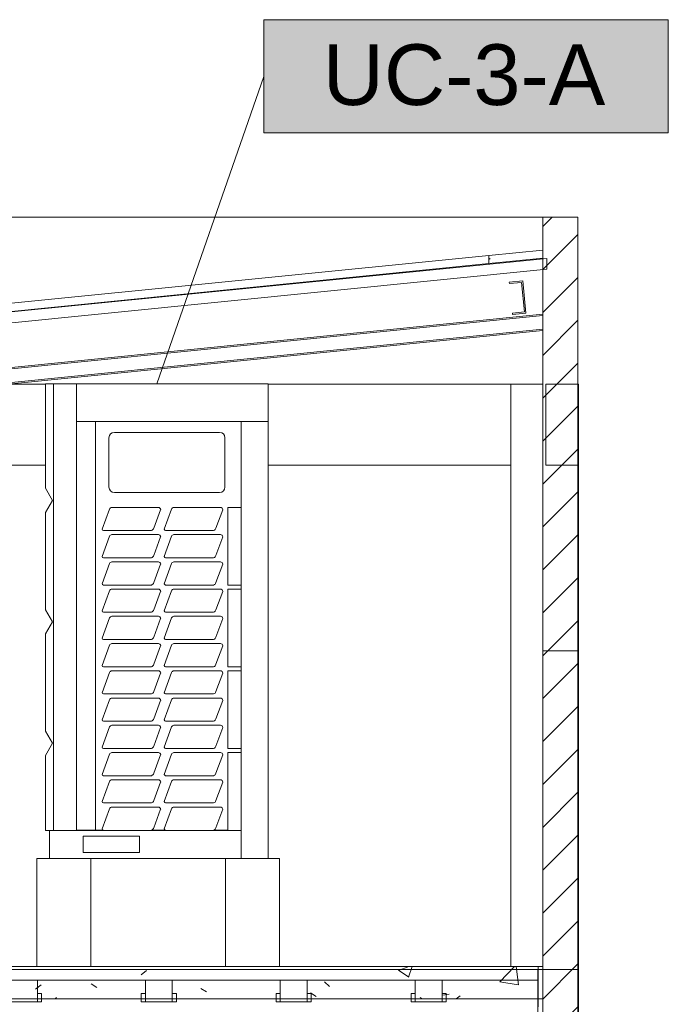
# Model space of a CAD drawing. Header units: metres. Extents: x 3.7 to 90.5, y -1.7 to 14.3.
# Tile 116 of 256: x 38.1 to 40.5, y 10 to 13.6. Entities that reach past the tile are written whole.
import ezdxf

# ---------------------------------------------------------------- set-up
doc = ezdxf.new("R2010")
doc.units = ezdxf.units.M
for name, color, linetype, lineweight in [('A-COLS', 7, 'Continuous', 18), ('A-FLOR', 7, 'Continuous', 18), ('A-FLOR-PATT', 7, 'Continuous', 18), ('A-GLAZ-CWMG', 7, 'Continuous', 18), ('A-ROOF', 7, 'Continuous', 18), ('A-ROOF-PATT', 7, 'Continuous', 18), ('A-WALL', 7, 'Continuous', 18), ('A-WALL-PATT', 7, 'Continuous', 18), ('I-WALL', 7, 'Continuous', 18), ('M-EQPM', 7, 'Continuous', 18), ('S-BEAM', 7, 'Continuous', 18), ('S-COLS', 7, 'Continuous', 18)]:
    doc.layers.add(name, color=color, linetype=linetype, lineweight=lineweight)
doc.layers.add('M-EQPM-IDEN', color=1, linetype='Continuous', lineweight=9, true_color=0xff0000)
doc.styles.add('Arial_1', font='arial.ttf', dxfattribs={"height": 0.225})
pattern_1 = [(45, (22.355, 98.755), (-0.07954951, 0.07954951), [])]
pattern_2 = [(50, (22.355, 98.755), (0.5465545, -0.047815), [0.05715, -0.62865]), (355, (22.355, 98.755), (-0.1057276, 0.573166), [0.04572, -0.50292]), (100.451, (22.401, 98.751), (0.4408277, 0.525349), [0.04857, -0.53427]), (46.184, (22.355, 98.907), (0.8132374, -0.126129), [0.08572, -0.94297]), (96.636, (22.423, 98.897), (0.712212, 0.742287), [0.07286, -0.80141]), (351.184, (22.355, 98.907), (0.712217, 0.742274), [0.06858, -0.75438]), (21, (22.431, 98.869), (0.4548461, -0.306795), [0.05715, -0.62865]), (326, (22.431, 98.869), (0.185405, 0.55256), [0.04572, -0.50292]), (71.451, (22.469, 98.844), (0.640251, 0.2457632), [0.04857, -0.53427]), (37.5, (22.355, 98.755), (0.00926095, 0.2536672), [0.02515, -0.47168, 0.02515, -0.48539, -0.50482]), (37.5, (22.355, 98.755), (0.00926095, 0.2536672), [-1.007, 0.02515, -0.47968]), (7.5, (22.355, 98.755), (0.2004558, 0.30054595), [0.02515, -0.26594, 0.02515, -0.46025, -0.1924]), (7.5, (22.355, 98.755), (0.2004558, 0.30054595), [-0.77648, 0.02515, -0.16726]), (327.5, (22.185, 98.755), (0.40676816, -0.0171882), [0.02515, -0.16535, 0.02515, -0.56921, -0.78867]), (327.5, (22.185, 98.755), (0.40676816, -0.0171882), [-0.78486, 0.02515, -0.76352]), (317.5, (22.109, 98.755), (0.4443832, 0.0762794), [0.02515, -0.2225, 0.02515, -0.36957, -0.56007]), (317.5, (22.109, 98.755), (0.4443832, 0.0762794), [-0.64237, 0.02515, -0.53492])]

# ---------------------------------------------------------------- blocks, each defined once
blk = doc.blocks.new('Rectangular Mullion - 50 x 150mm-8366537-Corte 1')
at = {"layer": 'A-GLAZ-CWMG'}
for p, q in [((37.1936, 12.2544), (40.0373, 12.5387)), ((37.1936, 12.2493), (40.0373, 12.5337)), ((37.1936, 12.1991), (40.0373, 12.4835)), ((37.1936, 12.1941), (40.0373, 12.4784))]:
    blk.add_line(p, q, dxfattribs=at)
blk = doc.blocks.new('Rectangular Mullion - 30mm Square-7988101-Corte 1')
at = {"layer": 'A-GLAZ-CWMG'}
for p, q in [((39.9628, 12.6627), (39.913, 12.6577)), ((39.913, 12.6577), (39.9135, 12.6527)), ((39.9135, 12.6527), (39.9583, 12.6572)), ((39.9583, 12.6572), (39.9693, 12.5477)), ((39.9747, 12.5433), (39.9628, 12.6627)), ((39.9693, 12.5477), (39.9245, 12.5433)), ((39.9245, 12.5433), (39.925, 12.5383)), ((39.925, 12.5383), (39.9747, 12.5433))]:
    blk.add_line(p, q, dxfattribs=at)
blk = doc.blocks.new('4 GRE - ESCOLA DE CINEMA E AUDIOVISUAL CINE REX R07_rvt-1-Corte 1')
at = {"layer": 'A-FLOR-PATT'}
h = blk.add_hatch(dxfattribs=at)
h.set_pattern_fill('FP_1', color=256, style=0, pattern_type=2)
h.set_pattern_definition(pattern_2)
h.paths.add_polyline_path([(39.1968, 10.0007), (40.0373, 10.0007), (40.0373, 10.1207), (35.1772, 10.1207), (35.1772, 10.0007), (38.6058, 10.0007)])
at = {"layer": 'A-ROOF-PATT', "true_color": 0x808080}
h = blk.add_hatch(dxfattribs=at)
h.set_pattern_fill('FP_1', color=8, style=0, pattern_type=2)
h.set_pattern_definition(pattern_2)
h.paths.add_polyline_path([(39.8373, 12.7267), (40.0373, 12.7467), (40.0373, 12.7769), (39.8373, 12.7569)])
at = {"layer": 'A-WALL-PATT', "true_color": 0x808080}
h = blk.add_hatch(dxfattribs=at)
h.set_pattern_fill('FP_2', color=8, style=0, pattern_type=2)
h.set_pattern_definition(pattern_1)
h.paths.add_polyline_path([(40.1673, 11.2909), (40.1673, 12.8989), (40.0373, 12.8989), (40.0373, 11.2909)])
h = blk.add_hatch(dxfattribs=at)
h.set_pattern_fill('FP_2', color=8, style=0, pattern_type=2)
h.set_pattern_definition(pattern_1)
h.paths.add_polyline_path([(40.0373, 7.8557), (40.1673, 7.8557), (40.1673, 11.2909), (40.0373, 11.2909), (40.0373, 8.4803)])
at = {"layer": 'A-FLOR'}
for p, q in [((40.0373, 10.1207), (35.1772, 10.1207)), ((40.0373, 10.0007), (40.0373, 10.1207)), ((35.1772, 10.0007), (40.0373, 10.0007))]:
    blk.add_line(p, q, dxfattribs=at)
at = {"layer": 'A-ROOF'}
for p, q in [((40.0373, 12.7769), (39.8373, 12.7569)), ((40.0373, 12.7467), (40.0373, 12.7769)), ((40.0517, 12.7462), (35.5267, 12.2937)), ((35.5783, 12.331), (39.8373, 12.7569)), ((39.8373, 12.7569), (39.8373, 12.7267)), ((39.8373, 12.7267), (40.0373, 12.7467)), ((40.0517, 12.706), (40.0517, 12.7462)), ((35.5267, 12.2535), (40.0517, 12.706)), ((39.8373, 12.7267), (35.5783, 12.3008))]:
    blk.add_line(p, q, dxfattribs=at)
at = {"layer": 'A-WALL'}
blk.add_line((40.0373, 12.8989), (35.179, 12.8989), dxfattribs=at)
at = {"layer": 'I-WALL'}
for p, q in [((40.1673, 12.8989), (40.0373, 12.8989)), ((40.0373, 12.8989), (40.0373, 11.2909)), ((40.1673, 11.2909), (40.1673, 12.8989)), ((40.1673, 11.2909), (40.0373, 11.2909)), ((40.0373, 11.2909), (40.0373, 7.8557)), ((40.0373, 11.2909), (40.1673, 11.2909)), ((40.1673, 7.8557), (40.1673, 11.2909))]:
    blk.add_line(p, q, dxfattribs=at)
at = {"layer": 'S-COLS'}
blk.add_line((40.1676, 10.12), (40.1676, 10.11), dxfattribs=at)
at = {"layer": 'A-GLAZ-CWMG', "lineweight": 18}
for name in ['Rectangular Mullion - 30mm Square-7988101-Corte 1', 'Rectangular Mullion - 50 x 150mm-8366537-Corte 1']:
    blk.add_blockref(name, (0, 0), dxfattribs=at)
blk = doc.blocks.new('Family - L401-298759-Corte 1')
at = {"layer": 'A-FLOR'}
for p, q in [((40.0189, 10.11), (35.2085, 10.11)), ((40.0189, 10.07), (40.0189, 10.11)), ((35.2085, 10.07), (40.0189, 10.07)), ((38.1637, 10.07), (38.0637, 10.07)), ((38.1637, 10.0119), (38.1637, 10.07)), ((38.6637, 10.07), (38.5637, 10.07)), ((38.5637, 10.07), (38.5637, 10.0481)), ((38.5637, 10.0481), (38.5637, 9.99)), ((38.6637, 10.0119), (38.6637, 10.07)), ((39.1637, 10.07), (39.0637, 10.07)), ((39.0637, 10.07), (39.0637, 10.0481)), ((39.0637, 10.0481), (39.0637, 9.99)), ((39.1637, 10.0119), (39.1637, 10.07)), ((39.6637, 10.07), (39.5637, 10.07)), ((39.5637, 10.07), (39.5637, 10.0481)), ((39.5637, 10.0481), (39.5637, 9.99)), ((39.6637, 10.0119), (39.6637, 10.07)), ((38.1787, 10.02), (38.1637, 10.02)), ((38.1637, 10.02), (38.1637, 10.0118)), ((38.1637, 9.99), (38.1637, 10.0119)), ((38.1637, 10.0118), (38.1637, 9.99)), ((38.1787, 9.9982), (38.1787, 10.02)), ((38.5637, 10.02), (38.5487, 10.02)), ((38.5487, 10.02), (38.5487, 10.0118)), ((38.5487, 10.0118), (38.5487, 9.99)), ((38.5637, 9.9982), (38.5637, 10.02)), ((38.6787, 10.02), (38.6637, 10.02)), ((38.6637, 10.02), (38.6637, 10.0118)), ((38.6637, 9.99), (38.6637, 10.0119)), ((38.6637, 10.0118), (38.6637, 9.99)), ((38.6787, 9.9982), (38.6787, 10.02)), ((39.0637, 10.02), (39.0487, 10.02)), ((39.0487, 10.02), (39.0487, 10.0118)), ((39.0487, 10.0118), (39.0487, 9.99)), ((39.0637, 9.9982), (39.0637, 10.02)), ((39.1787, 10.02), (39.1637, 10.02)), ((39.1637, 10.02), (39.1637, 10.0118)), ((39.1637, 9.99), (39.1637, 10.0119)), ((39.1637, 10.0118), (39.1637, 9.99)), ((39.1787, 9.9982), (39.1787, 10.02)), ((39.5637, 10.02), (39.5487, 10.02)), ((39.5487, 10.02), (39.5487, 10.0118)), ((39.5487, 10.0118), (39.5487, 9.99)), ((39.5637, 9.9982), (39.5637, 10.02)), ((39.6787, 10.02), (39.6637, 10.02)), ((39.6637, 10.02), (39.6637, 10.0118)), ((39.6637, 9.99), (39.6637, 10.0119)), ((39.6637, 10.0118), (39.6637, 9.99)), ((39.6787, 9.9982), (39.6787, 10.02)), ((38.0637, 9.99), (38.1637, 9.99)), ((38.1637, 9.99), (38.1787, 9.99)), ((38.1787, 9.99), (38.1787, 9.9982)), ((38.5487, 9.99), (38.5637, 9.99)), ((38.5637, 9.99), (38.5637, 9.9982)), ((38.5637, 9.99), (38.6637, 9.99)), ((38.6637, 9.99), (38.6787, 9.99)), ((38.6787, 9.99), (38.6787, 9.9982)), ((39.0487, 9.99), (39.0637, 9.99)), ((39.0637, 9.99), (39.0637, 9.9982)), ((39.0637, 9.99), (39.1637, 9.99)), ((39.1637, 9.99), (39.1787, 9.99)), ((39.1787, 9.99), (39.1787, 9.9982)), ((39.5487, 9.99), (39.5637, 9.99)), ((39.5637, 9.99), (39.5637, 9.9982)), ((39.5637, 9.99), (39.6637, 9.99)), ((39.6637, 9.99), (39.6787, 9.99)), ((39.6787, 9.99), (39.6787, 9.9982))]:
    blk.add_line(p, q, dxfattribs=at)
blk = doc.blocks.new('Family - V416-298889-Corte 1')
at = {"layer": 'S-BEAM'}
for p, q in [((40.1689, 10.11), (40.0189, 10.11)), ((40.0189, 10.11), (40.0189, 9.71)), ((40.1689, 9.71), (40.1689, 10.11)), ((40.0189, 9.71), (40.1689, 9.71))]:
    blk.add_line(p, q, dxfattribs=at)
blk = doc.blocks.new('Family - V504-298893-Corte 1')
at = {"layer": 'S-BEAM'}
for p, q in [((40.1689, 12.28), (40.0489, 12.28)), ((40.0489, 12.28), (40.0489, 11.98)), ((40.1689, 11.98), (40.1689, 12.28)), ((40.0489, 11.98), (40.1689, 11.98))]:
    blk.add_line(p, q, dxfattribs=at)
blk = doc.blocks.new('Family - P10-298903-Corte 1')
at = {"layer": 'A-COLS'}
for p, q in [((40.0373, 12.28), (39.9189, 12.28)), ((39.9189, 12.28), (39.9189, 10.121)), ((40.1689, 10.11), (40.1689, 11.98))]:
    blk.add_line(p, q, dxfattribs=at)
blk = doc.blocks.new('Family - P10-301701-Corte 1')
at = {"layer": 'S-COLS'}
for p, q in [((40.0373, 12.28), (39.9189, 12.28)), ((39.9189, 12.28), (39.9189, 10.121)), ((40.1689, 10.11), (40.1689, 11.98))]:
    blk.add_line(p, q, dxfattribs=at)
blk = doc.blocks.new('Family - V501-298937-Corte 1')
at = {"layer": 'S-BEAM'}
for p, q in [((38.1937, 12.28), (38.0529, 12.28)), ((39.9189, 12.28), (39.0189, 12.28)), ((39.9189, 11.98), (39.9189, 12.28)), ((37.1936, 11.98), (38.1936, 11.98)), ((39.0189, 11.98), (39.9189, 11.98))]:
    blk.add_line(p, q, dxfattribs=at)
blk = doc.blocks.new('ESTRUTURAL CINE REX _011_IFC-1-Corte 1')
at = {"layer": 'A-COLS', "lineweight": 18}
blk.add_blockref('Family - P10-301701-Corte 1', (0, 0), dxfattribs=at)
at = {"layer": 'A-FLOR', "lineweight": 18}
blk.add_blockref('Family - L401-298759-Corte 1', (0, 0), dxfattribs=at)
at = {"layer": 'S-BEAM', "lineweight": 18}
for name in ['Family - V501-298937-Corte 1', 'Family - V504-298893-Corte 1', 'Family - V416-298889-Corte 1']:
    blk.add_blockref(name, (0, 0), dxfattribs=at)
at = {"layer": 'S-COLS', "lineweight": 18}
blk.add_blockref('Family - P10-298903-Corte 1', (0, 0), dxfattribs=at)
blk = doc.blocks.new('Midea_VRF_Outdoor_MVCMax-M615_670_730_785_850_WV2GN1_50_60Hz_ - MVC-M785WV2GN1-792031-Corte 1')
at = {"layer": 'M-EQPM', "color": 1, "true_color": 0xff0000}
for p, q in [((38.1936, 12.281), (38.2234, 12.281)), ((38.1936, 12.281), (38.1936, 11.8935)), ((38.2234, 12.281), (38.3089, 12.281)), ((38.2234, 12.281), (38.2234, 10.625)), ((38.3089, 12.281), (39.0189, 12.281)), ((38.3089, 12.141), (38.3089, 12.281)), ((38.3089, 10.625), (38.3089, 12.281)), ((39.0189, 12.281), (39.0189, 12.141)), ((39.0189, 12.141), (38.3089, 12.141)), ((38.3794, 12.141), (38.3089, 12.141)), ((38.3089, 12.141), (38.3089, 10.626)), ((38.3789, 12.141), (38.3789, 10.626)), ((38.9189, 12.141), (38.3789, 12.141)), ((38.3794, 10.626), (38.3794, 12.141)), ((38.9189, 11.823), (38.9189, 12.141)), ((38.9189, 12.141), (39.0189, 12.141)), ((38.9189, 12.141), (38.9189, 10.521)), ((39.0189, 10.521), (39.0189, 12.141)), ((38.8389, 12.101), (38.4489, 12.101)), ((38.4289, 12.081), (38.4289, 11.898)), ((38.8589, 11.898), (38.8589, 12.081)), ((38.1936, 11.8935), (38.2195, 11.8487)), ((38.4489, 11.878), (38.8389, 11.878)), ((38.2195, 11.8487), (38.1936, 11.804)), ((38.1936, 11.804), (38.1936, 11.443)), ((38.404, 11.7419), (38.4312, 11.8168)), ((38.439, 11.823), (38.6119, 11.823)), ((38.6204, 11.8144), (38.5955, 11.746)), ((38.634, 11.7419), (38.6612, 11.8168)), ((38.669, 11.823), (38.8419, 11.823)), ((38.8504, 11.8144), (38.8255, 11.746)), ((38.8689, 11.535), (38.8689, 11.823)), ((38.8689, 11.823), (38.9189, 11.823)), ((38.5739, 11.737), (38.4089, 11.737)), ((38.439, 11.722), (38.6119, 11.722)), ((38.5866, 11.737), (38.5739, 11.737)), ((38.8039, 11.737), (38.6389, 11.737)), ((38.669, 11.722), (38.8419, 11.722)), ((38.8166, 11.737), (38.8039, 11.737)), ((38.404, 11.6409), (38.4312, 11.7158)), ((38.6204, 11.7134), (38.5955, 11.645)), ((38.634, 11.6409), (38.6612, 11.7158)), ((38.8504, 11.7134), (38.8255, 11.645)), ((38.404, 11.5399), (38.4312, 11.6148)), ((38.5739, 11.636), (38.4089, 11.636)), ((38.439, 11.621), (38.6119, 11.621)), ((38.5866, 11.636), (38.5739, 11.636)), ((38.6204, 11.6124), (38.5955, 11.544)), ((38.634, 11.5399), (38.6612, 11.6148)), ((38.8039, 11.636), (38.6389, 11.636)), ((38.669, 11.621), (38.8419, 11.621)), ((38.8166, 11.636), (38.8039, 11.636)), ((38.8504, 11.6124), (38.8255, 11.544)), ((38.404, 11.4389), (38.4312, 11.5138)), ((38.5739, 11.535), (38.4089, 11.535)), ((38.439, 11.52), (38.6119, 11.52)), ((38.5866, 11.535), (38.5739, 11.535)), ((38.6204, 11.5114), (38.5955, 11.443)), ((38.634, 11.4389), (38.6612, 11.5138)), ((38.8039, 11.535), (38.6389, 11.535)), ((38.669, 11.52), (38.8419, 11.52)), ((38.8166, 11.535), (38.8039, 11.535)), ((38.8504, 11.5114), (38.8255, 11.443)), ((38.9189, 11.535), (38.8689, 11.535)), ((38.8689, 11.232), (38.8689, 11.52)), ((38.8689, 11.52), (38.9189, 11.52)), ((38.9189, 11.52), (38.9189, 11.535)), ((38.1936, 11.443), (38.2195, 11.3983)), ((38.5739, 11.434), (38.4089, 11.434)), ((38.5866, 11.434), (38.5739, 11.434)), ((38.8039, 11.434), (38.6389, 11.434)), ((38.8166, 11.434), (38.8039, 11.434)), ((38.2195, 11.3983), (38.1936, 11.3535)), ((38.404, 11.3379), (38.4312, 11.4128)), ((38.439, 11.419), (38.6119, 11.419)), ((38.6204, 11.4104), (38.5955, 11.342)), ((38.634, 11.3379), (38.6612, 11.4128)), ((38.669, 11.419), (38.8419, 11.419)), ((38.8504, 11.4104), (38.8255, 11.342)), ((38.1936, 11.3535), (38.1936, 10.993)), ((38.5739, 11.333), (38.4089, 11.333)), ((38.439, 11.318), (38.6119, 11.318)), ((38.5866, 11.333), (38.5739, 11.333)), ((38.8039, 11.333), (38.6389, 11.333)), ((38.669, 11.318), (38.8419, 11.318)), ((38.8166, 11.333), (38.8039, 11.333)), ((38.404, 11.2369), (38.4312, 11.3118)), ((38.6204, 11.3094), (38.5955, 11.241)), ((38.634, 11.2369), (38.6612, 11.3118)), ((38.8504, 11.3094), (38.8255, 11.241)), ((38.404, 11.1359), (38.4312, 11.2108)), ((38.5739, 11.232), (38.4089, 11.232)), ((38.439, 11.217), (38.6119, 11.217)), ((38.5866, 11.232), (38.5739, 11.232)), ((38.6204, 11.2084), (38.5955, 11.14)), ((38.634, 11.1359), (38.6612, 11.2108)), ((38.8039, 11.232), (38.6389, 11.232)), ((38.669, 11.217), (38.8419, 11.217)), ((38.8166, 11.232), (38.8039, 11.232)), ((38.8504, 11.2084), (38.8255, 11.14)), ((38.9189, 11.232), (38.8689, 11.232)), ((38.8689, 10.929), (38.8689, 11.217)), ((38.8689, 11.217), (38.9189, 11.217)), ((38.9189, 11.217), (38.9189, 11.232)), ((38.404, 11.0349), (38.4312, 11.1098)), ((38.5739, 11.131), (38.4089, 11.131)), ((38.439, 11.116), (38.6119, 11.116)), ((38.5866, 11.131), (38.5739, 11.131)), ((38.6204, 11.1074), (38.5955, 11.039)), ((38.634, 11.0349), (38.6612, 11.1098)), ((38.8039, 11.131), (38.6389, 11.131)), ((38.669, 11.116), (38.8419, 11.116)), ((38.8166, 11.131), (38.8039, 11.131)), ((38.8504, 11.1074), (38.8255, 11.039)), ((38.5739, 11.03), (38.4089, 11.03)), ((38.5866, 11.03), (38.5739, 11.03)), ((38.8039, 11.03), (38.6389, 11.03)), ((38.8166, 11.03), (38.8039, 11.03)), ((38.1936, 10.993), (38.2195, 10.9483)), ((38.404, 10.9339), (38.4312, 11.0088)), ((38.439, 11.015), (38.6119, 11.015)), ((38.6204, 11.0064), (38.5955, 10.938)), ((38.634, 10.9339), (38.6612, 11.0088)), ((38.669, 11.015), (38.8419, 11.015)), ((38.8504, 11.0064), (38.8255, 10.938)), ((38.2195, 10.9483), (38.1936, 10.9035)), ((38.5739, 10.929), (38.4089, 10.929)), ((38.5866, 10.929), (38.5739, 10.929)), ((38.8039, 10.929), (38.6389, 10.929)), ((38.8166, 10.929), (38.8039, 10.929)), ((38.9189, 10.929), (38.8689, 10.929)), ((38.9189, 10.914), (38.9189, 10.929)), ((38.1936, 10.9035), (38.1936, 10.625)), ((38.404, 10.8329), (38.4312, 10.9078)), ((38.439, 10.914), (38.6119, 10.914)), ((38.6204, 10.9054), (38.5955, 10.837)), ((38.634, 10.8329), (38.6612, 10.9078)), ((38.669, 10.914), (38.8419, 10.914)), ((38.8504, 10.9054), (38.8255, 10.837)), ((38.8689, 10.626), (38.8689, 10.914)), ((38.8689, 10.914), (38.9189, 10.914)), ((38.404, 10.7319), (38.4312, 10.8068)), ((38.5739, 10.828), (38.4089, 10.828)), ((38.439, 10.813), (38.6119, 10.813)), ((38.5866, 10.828), (38.5739, 10.828)), ((38.634, 10.7319), (38.6612, 10.8068)), ((38.8039, 10.828), (38.6389, 10.828)), ((38.669, 10.813), (38.8419, 10.813)), ((38.8166, 10.828), (38.8039, 10.828)), ((38.6204, 10.8044), (38.5955, 10.736)), ((38.8504, 10.8044), (38.8255, 10.736)), ((38.404, 10.6309), (38.4312, 10.7058)), ((38.5739, 10.727), (38.4089, 10.727)), ((38.439, 10.712), (38.6119, 10.712)), ((38.5866, 10.727), (38.5739, 10.727)), ((38.6204, 10.7034), (38.5955, 10.635)), ((38.634, 10.6309), (38.6612, 10.7058)), ((38.8039, 10.727), (38.6389, 10.727)), ((38.669, 10.712), (38.8419, 10.712)), ((38.8166, 10.727), (38.8039, 10.727)), ((38.8504, 10.7034), (38.8255, 10.635)), ((38.2089, 10.625), (38.1936, 10.625)), ((38.2089, 10.625), (38.9189, 10.625)), ((38.2089, 10.521), (38.2089, 10.625)), ((38.3089, 10.625), (38.2234, 10.625)), ((38.3089, 10.626), (38.3794, 10.626)), ((38.3789, 10.626), (38.4089, 10.626)), ((38.5866, 10.626), (38.6389, 10.626)), ((38.8166, 10.626), (38.8689, 10.626)), ((38.9189, 10.521), (38.9189, 10.625)), ((38.3326, 10.5434), (38.3326, 10.6034)), ((38.3326, 10.6034), (38.5426, 10.6034)), ((38.5426, 10.6034), (38.5426, 10.5434)), ((38.9189, 10.521), (38.2089, 10.521)), ((38.5426, 10.5434), (38.3326, 10.5434)), ((39.0189, 10.521), (38.9189, 10.521))]:
    blk.add_line(p, q, dxfattribs=at)
for centre, radius, start, end in [((38.4489, 12.081), 0.02, 90, 180), ((38.8389, 12.081), 0.02, 0, 90), ((38.4489, 11.898), 0.02, 180, 270), ((38.8389, 11.898), 0.02, 270, 0), ((38.4402, 11.8135), 0.00955, 97.092, 160.0493), ((38.6119, 11.8144), 0.00859, 0, 90), ((38.6702, 11.8135), 0.00955, 97.092, 160.0493), ((38.8419, 11.8144), 0.00859, 0, 90), ((38.4089, 11.7419), 0.00489, 180, 270), ((38.4402, 11.7125), 0.00955, 97.092, 160.0493), ((38.5814, 11.7511), 0.015, 290, 340), ((38.6119, 11.7134), 0.00859, 0, 90), ((38.6389, 11.7419), 0.00489, 180, 270), ((38.6702, 11.7125), 0.00955, 97.092, 160.0493), ((38.8114, 11.7511), 0.015, 290, 340), ((38.8419, 11.7134), 0.00859, 0, 90), ((38.4089, 11.6409), 0.00489, 180, 270), ((38.4402, 11.6115), 0.00955, 97.092, 160.0493), ((38.5814, 11.6501), 0.015, 290, 340), ((38.6119, 11.6124), 0.00859, 0, 90), ((38.6389, 11.6409), 0.00489, 180, 270), ((38.6702, 11.6115), 0.00955, 97.092, 160.0493), ((38.8114, 11.6501), 0.015, 290, 340), ((38.8419, 11.6124), 0.00859, 0, 90), ((38.4089, 11.5399), 0.00489, 180, 270), ((38.5814, 11.5491), 0.015, 290, 340), ((38.6389, 11.5399), 0.00489, 180, 270), ((38.8114, 11.5491), 0.015, 290, 340), ((38.4402, 11.5105), 0.00955, 97.092, 160.0493), ((38.6119, 11.5114), 0.00859, 0, 90), ((38.6702, 11.5105), 0.00955, 97.092, 160.0493), ((38.8419, 11.5114), 0.00859, 0, 90), ((38.4089, 11.4389), 0.00489, 180, 270), ((38.5814, 11.4481), 0.015, 290, 340), ((38.6389, 11.4389), 0.00489, 180, 270), ((38.8114, 11.4481), 0.015, 290, 340), ((38.4402, 11.4095), 0.00955, 97.092, 160.0493), ((38.6119, 11.4104), 0.00859, 0, 90), ((38.6702, 11.4095), 0.00955, 97.092, 160.0493), ((38.8419, 11.4104), 0.00859, 0, 90), ((38.4089, 11.3379), 0.00489, 180, 270), ((38.4402, 11.3085), 0.00955, 97.092, 160.0493), ((38.5814, 11.3471), 0.015, 290, 340), ((38.6119, 11.3094), 0.00859, 0, 90), ((38.6389, 11.3379), 0.00489, 180, 270), ((38.6702, 11.3085), 0.00955, 97.092, 160.0493), ((38.8114, 11.3471), 0.015, 290, 340), ((38.8419, 11.3094), 0.00859, 0, 90), ((38.4089, 11.2369), 0.00489, 180, 270), ((38.4402, 11.2075), 0.00955, 97.092, 160.0493), ((38.5814, 11.2461), 0.015, 290, 340), ((38.6119, 11.2084), 0.00859, 0, 90), ((38.6389, 11.2369), 0.00489, 180, 270), ((38.6702, 11.2075), 0.00955, 97.092, 160.0493), ((38.8114, 11.2461), 0.015, 290, 340), ((38.8419, 11.2084), 0.00859, 0, 90), ((38.4089, 11.1359), 0.00489, 180, 270), ((38.5814, 11.1451), 0.015, 290, 340), ((38.6389, 11.1359), 0.00489, 180, 270), ((38.8114, 11.1451), 0.015, 290, 340), ((38.4402, 11.1065), 0.00955, 97.092, 160.0493), ((38.6119, 11.1074), 0.00859, 0, 90), ((38.6702, 11.1065), 0.00955, 97.092, 160.0493), ((38.8419, 11.1074), 0.00859, 0, 90), ((38.4089, 11.0349), 0.00489, 180, 270), ((38.5814, 11.0441), 0.015, 290, 340), ((38.6389, 11.0349), 0.00489, 180, 270), ((38.8114, 11.0441), 0.015, 290, 340), ((38.4402, 11.0055), 0.00955, 97.092, 160.0493), ((38.6119, 11.0064), 0.00859, 0, 90), ((38.6702, 11.0055), 0.00955, 97.092, 160.0493), ((38.8419, 11.0064), 0.00859, 0, 90), ((38.4089, 10.9339), 0.00489, 180, 270), ((38.5814, 10.9431), 0.015, 290, 340), ((38.6389, 10.9339), 0.00489, 180, 270), ((38.8114, 10.9431), 0.015, 290, 340), ((38.4402, 10.9045), 0.00955, 97.092, 160.0493), ((38.6119, 10.9054), 0.00859, 0, 90), ((38.6702, 10.9045), 0.00955, 97.092, 160.0493), ((38.8419, 10.9054), 0.00859, 0, 90), ((38.4089, 10.8329), 0.00489, 180, 270), ((38.4402, 10.8035), 0.00955, 97.092, 160.0493), ((38.5814, 10.8421), 0.015, 290, 340), ((38.6119, 10.8044), 0.00859, 0, 90), ((38.6389, 10.8329), 0.00489, 180, 270), ((38.6702, 10.8035), 0.00955, 97.092, 160.0493), ((38.8114, 10.8421), 0.015, 290, 340), ((38.8419, 10.8044), 0.00859, 0, 90), ((38.5814, 10.7411), 0.015, 290, 340), ((38.8114, 10.7411), 0.015, 290, 340), ((38.4089, 10.7319), 0.00489, 180, 270), ((38.4402, 10.7025), 0.00955, 97.092, 160.0493), ((38.6119, 10.7034), 0.00859, 0, 90), ((38.6389, 10.7319), 0.00489, 180, 270), ((38.6702, 10.7025), 0.00955, 97.092, 160.0493), ((38.8419, 10.7034), 0.00859, 0, 90), ((38.4089, 10.6309), 0.00489, 180, 270), ((38.5814, 10.6401), 0.015, 290, 340), ((38.6389, 10.6309), 0.00489, 180, 270), ((38.8114, 10.6401), 0.015, 290, 340)]:
    blk.add_arc(centre, radius, start, end, dxfattribs=at)
blk = doc.blocks.new('M_Identificador de equipamento mecânico_BTS - Em caixas-817025-Corte 1')
at = {"layer": 'M-EQPM-IDEN', "true_color": 0xf5f5f5}
blk.add_hatch(color=7, dxfattribs=at).paths.add_polyline_path([(40.5024, 13.631), (40.5024, 13.211), (39.0024, 13.211), (39.0024, 13.631)])
at = {"layer": 'M-EQPM-IDEN'}
for p, q in [((40.5024, 13.631), (39.0024, 13.631)), ((39.0024, 13.631), (39.0024, 13.211)), ((39.0024, 13.631), (40.5024, 13.631)), ((39.0024, 13.211), (39.0024, 13.631)), ((40.5024, 13.211), (40.5024, 13.631)), ((40.5024, 13.631), (40.5024, 13.211)), ((39.0024, 13.211), (40.5024, 13.211)), ((40.5024, 13.211), (39.0024, 13.211))]:
    blk.add_line(p, q, dxfattribs=at)

msp = doc.modelspace()

# ---------------------------------------------------------------- linework, layer by layer
at = {"layer": 'A-FLOR'}
for p, q in [((40.0198, 10.121), (35.2086, 10.121)), ((40.0198, 9.971), (40.0198, 10.121))]:
    msp.add_line(p, q, dxfattribs=at)
at = {"layer": 'A-WALL'}
for p, q in [((38.2089, 10.521), (38.1614, 10.521)), ((38.1614, 10.521), (38.1614, 10.121)), ((38.3614, 10.121), (38.3614, 10.521)), ((38.8614, 10.521), (38.8614, 10.121)), ((39.0614, 10.521), (39.0189, 10.521)), ((39.0614, 10.121), (39.0614, 10.521))]:
    msp.add_line(p, q, dxfattribs=at)
at = {"layer": 'M-EQPM-IDEN'}
msp.add_line((38.6063, 12.281), (39.0024, 13.421), dxfattribs=at)

# ---------------------------------------------------------------- block references
at = {"lineweight": 5}
for name in ['4 GRE - ESCOLA DE CINEMA E AUDIOVISUAL CINE REX R07_rvt-1-Corte 1', 'ESTRUTURAL CINE REX _011_IFC-1-Corte 1']:
    msp.add_blockref(name, (0, 0), dxfattribs=at)
at = {"layer": 'M-EQPM', "color": 1, "true_color": 0xff0000}
msp.add_blockref('Midea_VRF_Outdoor_MVCMax-M615_670_730_785_850_WV2GN1_50_60Hz_ - MVC-M785WV2GN1-792031-Corte 1', (0, 0), dxfattribs=at)
at = {"layer": 'M-EQPM-IDEN'}
msp.add_blockref('M_Identificador de equipamento mecânico_BTS - Em caixas-817025-Corte 1', (0, 0), dxfattribs=at)

# ---------------------------------------------------------------- texts
at = {"layer": 'M-EQPM-IDEN', "color": 7, "insert": (39.2212, 13.5397), "char_height": 0.225, "width": 1.280696, "attachment_point": 1, "style": 'Arial_1'}
msp.add_mtext('UC-3-A', dxfattribs=at)

doc.saveas('drawing.dxf')
